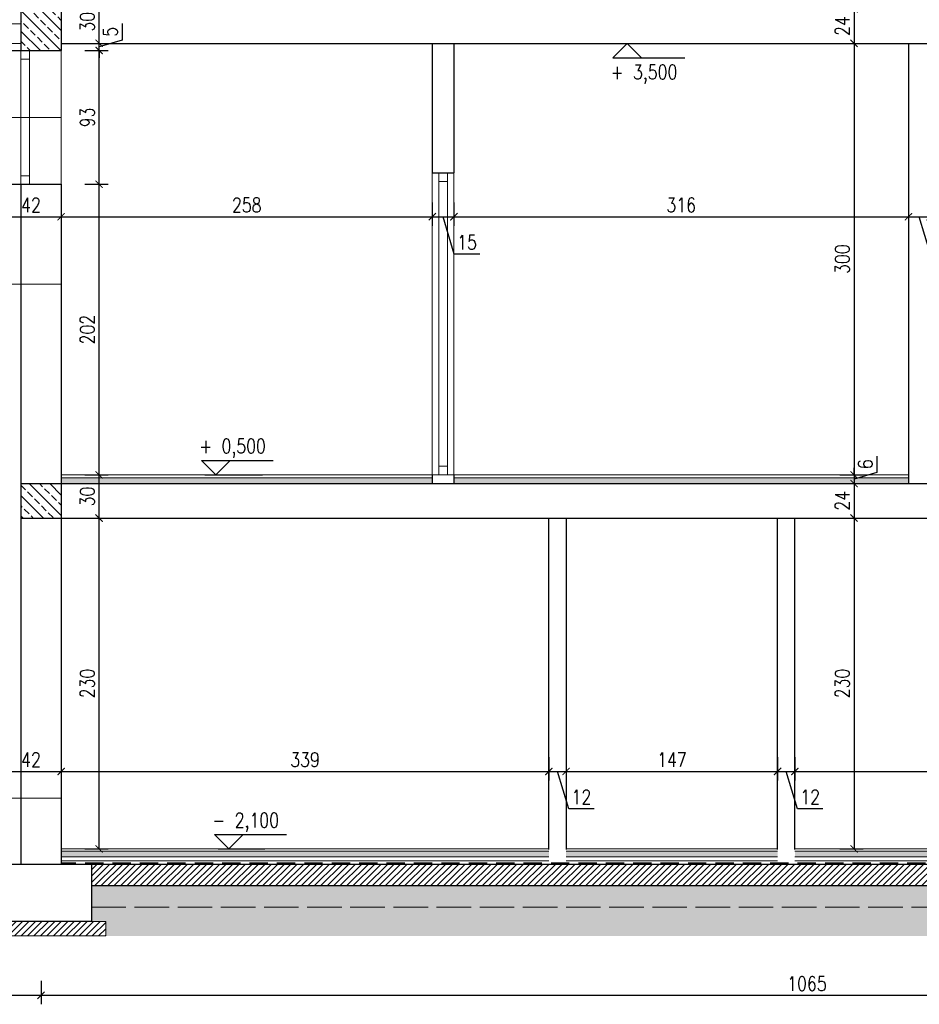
# Model space of a CAD drawing. Header units: millimetres. Extents: x 64838 to 107664, y -36848 to 0.
# Tile 3 of 109: x 65875 to 66501, y -35302 to -34618. Entities that reach past the tile are written whole.
import ezdxf
from ezdxf.enums import TextEntityAlignment as Align

# ---------------------------------------------------------------- set-up
doc = ezdxf.new("R2010")
doc.units = ezdxf.units.MM
for name, pattern in [('ACAD_ISO02W100', [15, 12, -3]), ('DASHED', [19.05, 12.7, -6.35]), ('DASHED2', [9.525, 6.35, -3.175])]:
    doc.linetypes.add(name, pattern=pattern)
doc.layers.get('Defpoints').update_dxf_attribs({"color": 30})
for name, color, linetype, lineweight in [('0.05', 74, 'Continuous', 5), ('izol term', 30, 'BATTING', 0), ('J 0.15', 40, 'Continuous', 15), ('J wymiary', 1, 'Continuous', 9), ('kreskowanie', 250, 'Continuous', 9), ('OPIS', 7, 'Continuous', 5), ('sciany', 252, 'Continuous', 30), ('stolarka_okna', 144, 'Continuous', 0)]:
    doc.layers.add(name, color=color, linetype=linetype, lineweight=lineweight)
doc.layers.add('e-cad_cienkie', color=1, linetype='Continuous')
doc.layers.add('e-cad_opisy', color=7, linetype='Continuous')
doc.layers.add('HATCH', color=7, linetype='Continuous', lineweight=5, true_color=0x6e6e6e)
doc.styles.add('e-cad_1', font='simplex.shx', dxfattribs={"width": 0.8})
doc.linetypes.add('BATTING', pattern='A,0.00254,-2.54,[134,ltypeshp.shx,S=2.54,R=0,X=-2.54,Y=0],-5.08,[134,ltypeshp.shx,S=2.54,R=180,X=2.54,Y=0],-2.54', length=10.16254)
doc.dimstyles.new('e-cad_1_50_[cm]', dxfattribs={"dimscale": 5, "dimtxt": 2, "dimasz": 1, "dimexe": 1.25, "dimexo": 0.625, "dimtad": 1, "dimdec": 0, "dimrnd": 0.1, "dimzin": 1, "dimtxsty": 'e-cad_1', "dimblk": 'ARCHTICK', "dimcen": 2.5, "dimclrd": 7, "dimclre": 7, "dimclrt": 7, "dimadec": 0, "dimazin": 0, "dimtfac": 1, "dimtmove": 1, "dimatfit": 3, "dimldrblk": 'OBLIQUE', "dimfxl": 2, "dimfxlon": 1, "dimarcsym": 0})

# ---------------------------------------------------------------- blocks, each defined once
blk = doc.blocks.new('e-cad_kota_3')
blk.add_line((-2, 2), (8, 2))
blk.add_lwpolyline([(-2, 2), (0, 0), (2, 2)])
at = {"style": 'e-cad_1', "width": 0.8}
blk.add_attdef('ZNAK', text='', height=2, dxfattribs=at).set_placement((-0.5, 3), align=Align.RIGHT)
blk.add_attdef('RZEDNA', (0.8, 3), '', height=2, dxfattribs=at)
blk = doc.blocks.new('e-cad_kota_3_1')
blk.add_line((-2, -2), (8, -2))
blk.add_lwpolyline([(-2, -2), (0, 0), (2, -2)])
at = {"style": 'e-cad_1', "width": 0.8}
blk.add_attdef('ZNAK', text='', height=2, dxfattribs=at).set_placement((-0.5, -5), align=Align.RIGHT)
blk.add_attdef('RZEDNA', (0.8, -5), '', height=2, dxfattribs=at)
blk = doc.blocks.new('_ArchTick')
at = {"color": 0, "linetype": 'ByBlock', "const_width": 0.15}
blk.add_lwpolyline([(-0.5, -0.5), (0.5, 0.5)], dxfattribs=at)
blk = doc.blocks.new('*D623')
at = {"layer": 'Defpoints', "color": 0, "ltscale": 4}
for p in [(65904.1, -34964.39), (65930.48, -34964.39), (65904.1, -35194.39)]:
    blk.add_point(p, dxfattribs=at)
at = {"layer": 'J wymiary', "color": 7, "lineweight": -2, "ltscale": 2}
for p, q in [((65920.48, -34964.39), (65936.73, -34964.39)), ((65930.48, -35194.39), (65930.48, -34964.39)), ((65920.48, -35194.39), (65936.73, -35194.39))]:
    blk.add_line(p, q, dxfattribs=at)
at = {"layer": 'J wymiary', "color": 7, "lineweight": -2, "ltscale": 4, "xscale": 5, "yscale": 5, "zscale": 5}
for p, rotation in [((65930.48, -34964.39), 90), ((65930.48, -35194.39), 270)]:
    blk.add_blockref('_ArchTick', p, dxfattribs=dict(at, rotation=rotation))
at = {"layer": 'J wymiary', "color": 7, "ltscale": 4, "insert": (65922.35, -35079.39), "char_height": 10, "attachment_point": 5, "rotation": 90, "style": 'e-cad_1'}
blk.add_mtext('230', dxfattribs=at)
blk = doc.blocks.new('_Oblique')
at = {"layer": 'kreskowanie', "color": 0, "lineweight": -2}
blk.add_line((-0.5, -0.5), (0.5, 0.5), dxfattribs=at)
blk = doc.blocks.new('*D624')
at = {"layer": 'Defpoints', "color": 0, "ltscale": 4}
for p in [(65904.04, -34934.39), (65930.48, -34934.39), (65904.1, -34964.39)]:
    blk.add_point(p, dxfattribs=at)
at = {"layer": 'J wymiary', "color": 7, "lineweight": -2, "ltscale": 2}
for p, q in [((65920.48, -34934.39), (65936.73, -34934.39)), ((65930.48, -34964.39), (65930.48, -34934.39)), ((65920.48, -34964.39), (65936.73, -34964.39))]:
    blk.add_line(p, q, dxfattribs=at)
at = {"layer": 'J wymiary', "color": 7, "lineweight": -2, "ltscale": 4, "xscale": 5, "yscale": 5, "zscale": 5}
for p, rotation in [((65930.48, -34934.39), 90), ((65930.48, -34964.39), 270)]:
    blk.add_blockref('_ArchTick', p, dxfattribs=dict(at, rotation=rotation))
at = {"layer": 'J wymiary', "color": 7, "ltscale": 4, "insert": (65922.35, -34949.39), "char_height": 10, "attachment_point": 5, "rotation": 90, "style": 'e-cad_1'}
blk.add_mtext('30', dxfattribs=at)
blk = doc.blocks.new('*D625')
at = {"layer": 'Defpoints', "color": 0, "ltscale": 4}
for p in [(65891.95, -34732.39), (65930.48, -34732.39), (65904.04, -34934.39)]:
    blk.add_point(p, dxfattribs=at)
at = {"layer": 'J wymiary', "color": 7, "lineweight": -2, "ltscale": 2}
for p, q in [((65920.48, -34732.39), (65936.73, -34732.39)), ((65930.48, -34934.39), (65930.48, -34732.39)), ((65920.48, -34934.39), (65936.73, -34934.39))]:
    blk.add_line(p, q, dxfattribs=at)
at = {"layer": 'J wymiary', "color": 7, "lineweight": -2, "ltscale": 4, "xscale": 5, "yscale": 5, "zscale": 5}
for p, rotation in [((65930.48, -34732.39), 90), ((65930.48, -34934.39), 270)]:
    blk.add_blockref('_ArchTick', p, dxfattribs=dict(at, rotation=rotation))
at = {"layer": 'J wymiary', "color": 7, "ltscale": 4, "insert": (65922.35, -34833.39), "char_height": 10, "attachment_point": 5, "rotation": 90, "style": 'e-cad_1'}
blk.add_mtext('202', dxfattribs=at)
blk = doc.blocks.new('*D626')
at = {"layer": 'Defpoints', "color": 0, "ltscale": 4}
for p in [(65893.92, -34639.39), (65930.48, -34639.39), (65891.95, -34732.39)]:
    blk.add_point(p, dxfattribs=at)
at = {"layer": 'J wymiary', "color": 7, "lineweight": -2, "ltscale": 2}
for p, q in [((65920.48, -34639.39), (65936.73, -34639.39)), ((65930.48, -34732.39), (65930.48, -34639.39)), ((65920.48, -34732.39), (65936.73, -34732.39))]:
    blk.add_line(p, q, dxfattribs=at)
at = {"layer": 'J wymiary', "color": 7, "lineweight": -2, "ltscale": 4, "xscale": 5, "yscale": 5, "zscale": 5}
for p, rotation in [((65930.48, -34639.39), 90), ((65930.48, -34732.39), 270)]:
    blk.add_blockref('_ArchTick', p, dxfattribs=dict(at, rotation=rotation))
at = {"layer": 'J wymiary', "color": 7, "ltscale": 4, "insert": (65922.35, -34685.89), "char_height": 10, "attachment_point": 5, "rotation": 90, "style": 'e-cad_1'}
blk.add_mtext('93', dxfattribs=at)
blk = doc.blocks.new('*D627')
at = {"layer": 'Defpoints', "color": 0, "ltscale": 4}
for p in [(65908.62, -34634.39), (65930.48, -34634.39), (65893.92, -34639.39)]:
    blk.add_point(p, dxfattribs=at)
at = {"layer": 'J wymiary', "color": 7, "lineweight": -2, "ltscale": 2}
for p, q in [((65946.41, -34620.52), (65946.41, -34632.11)), ((65930.48, -34634.39), (65930.48, -34629.39)), ((65946.41, -34632.11), (65930.48, -34636.89)), ((65920.48, -34634.39), (65936.73, -34634.39)), ((65930.48, -34639.39), (65930.48, -34634.39)), ((65920.48, -34639.39), (65936.73, -34639.39)), ((65930.48, -34639.39), (65930.48, -34644.39))]:
    blk.add_line(p, q, dxfattribs=at)
at = {"layer": 'J wymiary', "color": 7, "lineweight": -2, "ltscale": 4, "xscale": 5, "yscale": 5, "zscale": 5}
for p, rotation in [((65930.48, -34634.39), 270), ((65930.48, -34639.39), 90)]:
    blk.add_blockref('_ArchTick', p, dxfattribs=dict(at, rotation=rotation))
at = {"layer": 'J wymiary', "color": 7, "ltscale": 4, "insert": (65938.29, -34626.32), "char_height": 10, "attachment_point": 5, "rotation": 90, "style": 'e-cad_1'}
blk.add_mtext('5', dxfattribs=at)
blk = doc.blocks.new('*D628')
at = {"layer": 'Defpoints', "color": 0, "ltscale": 4}
for p in [(65910.22, -34604.39), (65930.48, -34604.39), (65908.62, -34634.39)]:
    blk.add_point(p, dxfattribs=at)
at = {"layer": 'J wymiary', "color": 7, "lineweight": -2, "ltscale": 2}
for p, q in [((65920.48, -34604.39), (65936.73, -34604.39)), ((65930.48, -34634.39), (65930.48, -34604.39)), ((65920.48, -34634.39), (65936.73, -34634.39))]:
    blk.add_line(p, q, dxfattribs=at)
at = {"layer": 'J wymiary', "color": 7, "lineweight": -2, "ltscale": 4, "xscale": 5, "yscale": 5, "zscale": 5}
for p, rotation in [((65930.48, -34604.39), 90), ((65930.48, -34634.39), 270)]:
    blk.add_blockref('_ArchTick', p, dxfattribs=dict(at, rotation=rotation))
at = {"layer": 'J wymiary', "color": 7, "ltscale": 4, "insert": (65922.35, -34619.39), "char_height": 10, "attachment_point": 5, "rotation": 90, "style": 'e-cad_1'}
blk.add_mtext('30', dxfattribs=at)
blk = doc.blocks.new('*D647')
at = {"layer": 'Defpoints', "color": 0, "ltscale": 4}
for p in [(66397.38, -34610.39), (66399.37, -34634.39), (66455.25, -34634.39)]:
    blk.add_point(p, dxfattribs=at)
at = {"layer": 'J wymiary', "color": 7, "lineweight": -2, "ltscale": 2}
for p, q in [((66445.25, -34610.39), (66461.5, -34610.39)), ((66455.25, -34610.39), (66455.25, -34634.39)), ((66445.25, -34634.39), (66461.5, -34634.39))]:
    blk.add_line(p, q, dxfattribs=at)
at = {"layer": 'J wymiary', "color": 7, "lineweight": -2, "ltscale": 4, "xscale": 5, "yscale": 5, "zscale": 5}
for p, rotation in [((66455.25, -34610.39), 90), ((66455.25, -34634.39), 270)]:
    blk.add_blockref('_ArchTick', p, dxfattribs=dict(at, rotation=rotation))
at = {"layer": 'J wymiary', "color": 7, "ltscale": 4, "insert": (66447.13, -34622.39), "char_height": 10, "attachment_point": 5, "rotation": 90, "style": 'e-cad_1'}
blk.add_mtext('24', dxfattribs=at)
blk = doc.blocks.new('*D649')
at = {"layer": 'Defpoints', "color": 0, "ltscale": 4}
for p in [(66399.37, -34634.39), (66399.37, -34934.39), (66455.25, -34934.39)]:
    blk.add_point(p, dxfattribs=at)
at = {"layer": 'J wymiary', "color": 7, "lineweight": -2, "ltscale": 2}
for p, q in [((66445.25, -34634.39), (66461.5, -34634.39)), ((66455.25, -34634.39), (66455.25, -34934.39)), ((66445.25, -34934.39), (66461.5, -34934.39))]:
    blk.add_line(p, q, dxfattribs=at)
at = {"layer": 'J wymiary', "color": 7, "lineweight": -2, "ltscale": 4, "xscale": 5, "yscale": 5, "zscale": 5}
for p, rotation in [((66455.25, -34634.39), 90), ((66455.25, -34934.39), 270)]:
    blk.add_blockref('_ArchTick', p, dxfattribs=dict(at, rotation=rotation))
at = {"layer": 'J wymiary', "color": 7, "ltscale": 4, "insert": (66447.13, -34784.39), "char_height": 10, "attachment_point": 5, "rotation": 90, "style": 'e-cad_1'}
blk.add_mtext('300', dxfattribs=at)
blk = doc.blocks.new('*D650')
at = {"layer": 'Defpoints', "color": 0, "ltscale": 4}
for p in [(66399.37, -34934.39), (66418.38, -34940.39), (66455.25, -34940.39)]:
    blk.add_point(p, dxfattribs=at)
at = {"layer": 'J wymiary', "color": 7, "lineweight": -2, "ltscale": 2}
for p, q in [((66471.19, -34921.4), (66471.19, -34932.61)), ((66455.25, -34934.39), (66455.25, -34929.39)), ((66471.19, -34932.61), (66455.25, -34937.39)), ((66445.25, -34934.39), (66461.5, -34934.39)), ((66455.25, -34934.39), (66455.25, -34940.39)), ((66445.25, -34940.39), (66461.5, -34940.39)), ((66455.25, -34940.39), (66455.25, -34945.39))]:
    blk.add_line(p, q, dxfattribs=at)
at = {"layer": 'J wymiary', "color": 7, "lineweight": -2, "ltscale": 4, "xscale": 5, "yscale": 5, "zscale": 5}
for p, rotation in [((66455.25, -34934.39), 270), ((66455.25, -34940.39), 90)]:
    blk.add_blockref('_ArchTick', p, dxfattribs=dict(at, rotation=rotation))
at = {"layer": 'J wymiary', "color": 7, "ltscale": 4, "insert": (66463.07, -34927.01), "char_height": 10, "attachment_point": 5, "rotation": 90, "style": 'e-cad_1'}
blk.add_mtext('6', dxfattribs=at)
blk = doc.blocks.new('*D651')
at = {"layer": 'Defpoints', "color": 0, "ltscale": 4}
for p in [(66418.38, -34940.39), (66419.06, -34964.39), (66455.25, -34964.39)]:
    blk.add_point(p, dxfattribs=at)
at = {"layer": 'J wymiary', "color": 7, "lineweight": -2, "ltscale": 2}
for p, q in [((66445.25, -34940.39), (66461.5, -34940.39)), ((66455.25, -34940.39), (66455.25, -34964.39)), ((66445.25, -34964.39), (66461.5, -34964.39))]:
    blk.add_line(p, q, dxfattribs=at)
at = {"layer": 'J wymiary', "color": 7, "lineweight": -2, "ltscale": 4, "xscale": 5, "yscale": 5, "zscale": 5}
for p, rotation in [((66455.25, -34940.39), 90), ((66455.25, -34964.39), 270)]:
    blk.add_blockref('_ArchTick', p, dxfattribs=dict(at, rotation=rotation))
at = {"layer": 'J wymiary', "color": 7, "ltscale": 4, "insert": (66447.13, -34952.39), "char_height": 10, "attachment_point": 5, "rotation": 90, "style": 'e-cad_1'}
blk.add_mtext('24', dxfattribs=at)
blk = doc.blocks.new('*D652')
at = {"layer": 'Defpoints', "color": 0, "ltscale": 4}
for p in [(66419.06, -34964.39), (66429.23, -35194.39), (66455.25, -35194.39)]:
    blk.add_point(p, dxfattribs=at)
at = {"layer": 'J wymiary', "color": 7, "lineweight": -2, "ltscale": 2}
for p, q in [((66445.25, -34964.39), (66461.5, -34964.39)), ((66455.25, -34964.39), (66455.25, -35194.39)), ((66445.25, -35194.39), (66461.5, -35194.39))]:
    blk.add_line(p, q, dxfattribs=at)
at = {"layer": 'J wymiary', "color": 7, "lineweight": -2, "ltscale": 4, "xscale": 5, "yscale": 5, "zscale": 5}
for p, rotation in [((66455.25, -34964.39), 90), ((66455.25, -35194.39), 270)]:
    blk.add_blockref('_ArchTick', p, dxfattribs=dict(at, rotation=rotation))
at = {"layer": 'J wymiary', "color": 7, "ltscale": 4, "insert": (66447.13, -35079.39), "char_height": 10, "attachment_point": 5, "rotation": 90, "style": 'e-cad_1'}
blk.add_mtext('230', dxfattribs=at)
blk = doc.blocks.new('*D653')
at = {"layer": 'Defpoints', "color": 0, "ltscale": 4}
for p in [(65547.1, -35204.89), (65890.1, -35204.89), (65890.1, -35296.14)]:
    blk.add_point(p, dxfattribs=at)
at = {"layer": 'J wymiary', "color": 7, "lineweight": -2, "ltscale": 2}
for p, q in [((65547.1, -35286.14), (65547.1, -35302.39)), ((65890.1, -35286.14), (65890.1, -35302.39)), ((65547.1, -35296.14), (65890.1, -35296.14))]:
    blk.add_line(p, q, dxfattribs=at)
at = {"layer": 'J wymiary', "color": 7, "lineweight": -2, "ltscale": 4, "xscale": 5, "yscale": 5, "zscale": 5, "rotation": 180}
blk.add_blockref('_ArchTick', (65547.1, -35296.14), dxfattribs=at)
at = {"layer": 'J wymiary', "color": 7, "lineweight": -2, "ltscale": 4, "xscale": 5, "yscale": 5, "zscale": 5}
blk.add_blockref('_ArchTick', (65890.1, -35296.14), dxfattribs=at)
at = {"layer": 'J wymiary', "color": 7, "ltscale": 4, "insert": (65718.6, -35288.01), "char_height": 10, "attachment_point": 5, "style": 'e-cad_1'}
blk.add_mtext('343', dxfattribs=at)
blk = doc.blocks.new('*D654')
at = {"layer": 'Defpoints', "color": 0, "ltscale": 4}
for p in [(65890.1, -35204.89), (66954.86, -35244.89), (66954.86, -35296.14)]:
    blk.add_point(p, dxfattribs=at)
at = {"layer": 'J wymiary', "color": 7, "lineweight": -2, "ltscale": 2}
for p, q in [((65890.1, -35286.14), (65890.1, -35302.39)), ((66954.86, -35286.14), (66954.86, -35302.39)), ((65890.1, -35296.14), (66954.86, -35296.14))]:
    blk.add_line(p, q, dxfattribs=at)
at = {"layer": 'J wymiary', "color": 7, "lineweight": -2, "ltscale": 4, "xscale": 5, "yscale": 5, "zscale": 5, "rotation": 180}
blk.add_blockref('_ArchTick', (65890.1, -35296.14), dxfattribs=at)
at = {"layer": 'J wymiary', "color": 7, "lineweight": -2, "ltscale": 4, "xscale": 5, "yscale": 5, "zscale": 5}
blk.add_blockref('_ArchTick', (66954.86, -35296.14), dxfattribs=at)
at = {"layer": 'J wymiary', "color": 7, "ltscale": 4, "insert": (66422.48, -35288.01), "char_height": 10, "attachment_point": 5, "style": 'e-cad_1'}
blk.add_mtext('1065', dxfattribs=at)
blk = doc.blocks.new('*D659')
at = {"layer": 'Defpoints', "color": 0, "ltscale": 4}
for p in [(65904.1, -35102.74), (65862.1, -35105.4), (65904.1, -35140.52)]:
    blk.add_point(p, dxfattribs=at)
at = {"layer": 'J wymiary', "color": 7, "lineweight": -2, "ltscale": 2}
for p, q in [((65862.1, -35130.52), (65862.1, -35146.77)), ((65904.1, -35130.52), (65904.1, -35146.77)), ((65862.1, -35140.52), (65904.1, -35140.52))]:
    blk.add_line(p, q, dxfattribs=at)
at = {"layer": 'J wymiary', "color": 7, "lineweight": -2, "ltscale": 4, "xscale": 5, "yscale": 5, "zscale": 5, "rotation": 180}
blk.add_blockref('_ArchTick', (65862.1, -35140.52), dxfattribs=at)
at = {"layer": 'J wymiary', "color": 7, "lineweight": -2, "ltscale": 4, "xscale": 5, "yscale": 5, "zscale": 5}
blk.add_blockref('_ArchTick', (65904.1, -35140.52), dxfattribs=at)
at = {"layer": 'J wymiary', "color": 7, "ltscale": 4, "insert": (65883.1, -35132.4), "char_height": 10, "attachment_point": 5, "style": 'e-cad_1'}
blk.add_mtext('42', dxfattribs=at)
blk = doc.blocks.new('*D660')
at = {"layer": 'Defpoints', "color": 0, "ltscale": 4}
for p in [(66243.1, -35068.71), (65904.1, -35102.74), (66243.1, -35140.52)]:
    blk.add_point(p, dxfattribs=at)
at = {"layer": 'J wymiary', "color": 7, "lineweight": -2, "ltscale": 2}
for p, q in [((65904.1, -35130.52), (65904.1, -35146.77)), ((66243.1, -35130.52), (66243.1, -35146.77)), ((65904.1, -35140.52), (66243.1, -35140.52))]:
    blk.add_line(p, q, dxfattribs=at)
at = {"layer": 'J wymiary', "color": 7, "lineweight": -2, "ltscale": 4, "xscale": 5, "yscale": 5, "zscale": 5, "rotation": 180}
blk.add_blockref('_ArchTick', (65904.1, -35140.52), dxfattribs=at)
at = {"layer": 'J wymiary', "color": 7, "lineweight": -2, "ltscale": 4, "xscale": 5, "yscale": 5, "zscale": 5}
blk.add_blockref('_ArchTick', (66243.1, -35140.52), dxfattribs=at)
at = {"layer": 'J wymiary', "color": 7, "ltscale": 4, "insert": (66073.6, -35132.4), "char_height": 10, "attachment_point": 5, "style": 'e-cad_1'}
blk.add_mtext('339', dxfattribs=at)
blk = doc.blocks.new('*D661')
at = {"layer": 'Defpoints', "color": 0, "ltscale": 4}
for p in [(66243.1, -35068.71), (66255.1, -35068.71), (66255.1, -35140.52)]:
    blk.add_point(p, dxfattribs=at)
at = {"layer": 'J wymiary', "color": 7, "lineweight": -2, "ltscale": 2}
for p, q in [((66243.1, -35130.52), (66243.1, -35146.77)), ((66255.1, -35130.52), (66255.1, -35146.77)), ((66243.1, -35140.52), (66255.1, -35140.52)), ((66256.89, -35166.46), (66249.1, -35140.52)), ((66274.56, -35166.46), (66256.89, -35166.46))]:
    blk.add_line(p, q, dxfattribs=at)
at = {"layer": 'J wymiary', "color": 7, "lineweight": -2, "ltscale": 4, "xscale": 5, "yscale": 5, "zscale": 5, "rotation": 180}
blk.add_blockref('_ArchTick', (66243.1, -35140.52), dxfattribs=at)
at = {"layer": 'J wymiary', "color": 7, "lineweight": -2, "ltscale": 4, "xscale": 5, "yscale": 5, "zscale": 5}
blk.add_blockref('_ArchTick', (66255.1, -35140.52), dxfattribs=at)
at = {"layer": 'J wymiary', "color": 7, "ltscale": 4, "insert": (66265.73, -35158.33), "char_height": 10, "attachment_point": 5, "style": 'e-cad_1'}
blk.add_mtext('12', dxfattribs=at)
blk = doc.blocks.new('*D662')
at = {"layer": 'Defpoints', "color": 0, "ltscale": 4}
for p in [(66255.1, -35068.71), (66402.1, -35064.9), (66402.1, -35140.52)]:
    blk.add_point(p, dxfattribs=at)
at = {"layer": 'J wymiary', "color": 7, "lineweight": -2, "ltscale": 2}
for p, q in [((66255.1, -35130.52), (66255.1, -35146.77)), ((66402.1, -35130.52), (66402.1, -35146.77)), ((66255.1, -35140.52), (66402.1, -35140.52))]:
    blk.add_line(p, q, dxfattribs=at)
at = {"layer": 'J wymiary', "color": 7, "lineweight": -2, "ltscale": 4, "xscale": 5, "yscale": 5, "zscale": 5, "rotation": 180}
blk.add_blockref('_ArchTick', (66255.1, -35140.52), dxfattribs=at)
at = {"layer": 'J wymiary', "color": 7, "lineweight": -2, "ltscale": 4, "xscale": 5, "yscale": 5, "zscale": 5}
blk.add_blockref('_ArchTick', (66402.1, -35140.52), dxfattribs=at)
at = {"layer": 'J wymiary', "color": 7, "ltscale": 4, "insert": (66328.6, -35132.4), "char_height": 10, "attachment_point": 5, "style": 'e-cad_1'}
blk.add_mtext('147', dxfattribs=at)
blk = doc.blocks.new('*D663')
at = {"layer": 'Defpoints', "color": 0, "ltscale": 4}
for p in [(66402.1, -35064.9), (66414.1, -35063.95), (66414.1, -35140.52)]:
    blk.add_point(p, dxfattribs=at)
at = {"layer": 'J wymiary', "color": 7, "lineweight": -2, "ltscale": 2}
for p, q in [((66402.1, -35130.52), (66402.1, -35146.77)), ((66414.1, -35130.52), (66414.1, -35146.77)), ((66402.1, -35140.52), (66414.1, -35140.52)), ((66415.89, -35166.46), (66408.1, -35140.52)), ((66433.56, -35166.46), (66415.89, -35166.46))]:
    blk.add_line(p, q, dxfattribs=at)
at = {"layer": 'J wymiary', "color": 7, "lineweight": -2, "ltscale": 4, "xscale": 5, "yscale": 5, "zscale": 5, "rotation": 180}
blk.add_blockref('_ArchTick', (66402.1, -35140.52), dxfattribs=at)
at = {"layer": 'J wymiary', "color": 7, "lineweight": -2, "ltscale": 4, "xscale": 5, "yscale": 5, "zscale": 5}
blk.add_blockref('_ArchTick', (66414.1, -35140.52), dxfattribs=at)
at = {"layer": 'J wymiary', "color": 7, "ltscale": 4, "insert": (66424.73, -35158.33), "char_height": 10, "attachment_point": 5, "style": 'e-cad_1'}
blk.add_mtext('12', dxfattribs=at)
blk = doc.blocks.new('*D664')
at = {"layer": 'Defpoints', "color": 0, "ltscale": 4}
for p in [(66414.1, -35063.95), (66943.1, -35089.19), (66943.1, -35140.52)]:
    blk.add_point(p, dxfattribs=at)
at = {"layer": 'J wymiary', "color": 7, "lineweight": -2, "ltscale": 2}
for p, q in [((66414.1, -35130.52), (66414.1, -35146.77)), ((66943.1, -35130.52), (66943.1, -35146.77)), ((66414.1, -35140.52), (66943.1, -35140.52))]:
    blk.add_line(p, q, dxfattribs=at)
at = {"layer": 'J wymiary', "color": 7, "lineweight": -2, "ltscale": 4, "xscale": 5, "yscale": 5, "zscale": 5, "rotation": 180}
blk.add_blockref('_ArchTick', (66414.1, -35140.52), dxfattribs=at)
at = {"layer": 'J wymiary', "color": 7, "lineweight": -2, "ltscale": 4, "xscale": 5, "yscale": 5, "zscale": 5}
blk.add_blockref('_ArchTick', (66943.1, -35140.52), dxfattribs=at)
at = {"layer": 'J wymiary', "color": 7, "ltscale": 4, "insert": (66678.6, -35132.4), "char_height": 10, "attachment_point": 5, "style": 'e-cad_1'}
blk.add_mtext('529', dxfattribs=at)
blk = doc.blocks.new('*D668')
at = {"layer": 'Defpoints', "color": 0, "ltscale": 4}
for p in [(65862.1, -34738.8), (65904.1, -34738.85), (65904.1, -34754.92)]:
    blk.add_point(p, dxfattribs=at)
at = {"layer": 'J wymiary', "color": 7, "lineweight": -2, "ltscale": 2}
for p, q in [((65862.1, -34744.92), (65862.1, -34761.17)), ((65904.1, -34744.92), (65904.1, -34761.17)), ((65862.1, -34754.92), (65904.1, -34754.92))]:
    blk.add_line(p, q, dxfattribs=at)
at = {"layer": 'J wymiary', "color": 7, "lineweight": -2, "ltscale": 4, "xscale": 5, "yscale": 5, "zscale": 5, "rotation": 180}
blk.add_blockref('_ArchTick', (65862.1, -34754.92), dxfattribs=at)
at = {"layer": 'J wymiary', "color": 7, "lineweight": -2, "ltscale": 4, "xscale": 5, "yscale": 5, "zscale": 5}
blk.add_blockref('_ArchTick', (65904.1, -34754.92), dxfattribs=at)
at = {"layer": 'J wymiary', "color": 7, "ltscale": 4, "insert": (65883.1, -34746.8), "char_height": 10, "attachment_point": 5, "style": 'e-cad_1'}
blk.add_mtext('42', dxfattribs=at)
blk = doc.blocks.new('*D669')
at = {"layer": 'Defpoints', "color": 0, "ltscale": 4}
for p in [(66162.1, -34714.69), (65904.1, -34738.85), (66162.1, -34754.92)]:
    blk.add_point(p, dxfattribs=at)
at = {"layer": 'J wymiary', "color": 7, "lineweight": -2, "ltscale": 2}
for p, q in [((65904.1, -34744.92), (65904.1, -34761.17)), ((66162.1, -34744.92), (66162.1, -34761.17)), ((65904.1, -34754.92), (66162.1, -34754.92))]:
    blk.add_line(p, q, dxfattribs=at)
at = {"layer": 'J wymiary', "color": 7, "lineweight": -2, "ltscale": 4, "xscale": 5, "yscale": 5, "zscale": 5, "rotation": 180}
blk.add_blockref('_ArchTick', (65904.1, -34754.92), dxfattribs=at)
at = {"layer": 'J wymiary', "color": 7, "lineweight": -2, "ltscale": 4, "xscale": 5, "yscale": 5, "zscale": 5}
blk.add_blockref('_ArchTick', (66162.1, -34754.92), dxfattribs=at)
at = {"layer": 'J wymiary', "color": 7, "ltscale": 4, "insert": (66033.1, -34746.8), "char_height": 10, "attachment_point": 5, "style": 'e-cad_1'}
blk.add_mtext('258', dxfattribs=at)
blk = doc.blocks.new('*D670')
at = {"layer": 'Defpoints', "color": 0, "ltscale": 4}
for p in [(66177.1, -34712.77), (66162.1, -34714.69), (66177.1, -34754.92)]:
    blk.add_point(p, dxfattribs=at)
at = {"layer": 'J wymiary', "color": 7, "lineweight": -2, "ltscale": 2}
for p, q in [((66162.1, -34744.92), (66162.1, -34761.17)), ((66177.1, -34744.92), (66177.1, -34761.17)), ((66162.1, -34754.92), (66177.1, -34754.92)), ((66177.39, -34780.86), (66169.6, -34754.92)), ((66195.06, -34780.86), (66177.39, -34780.86))]:
    blk.add_line(p, q, dxfattribs=at)
at = {"layer": 'J wymiary', "color": 7, "lineweight": -2, "ltscale": 4, "xscale": 5, "yscale": 5, "zscale": 5, "rotation": 180}
blk.add_blockref('_ArchTick', (66162.1, -34754.92), dxfattribs=at)
at = {"layer": 'J wymiary', "color": 7, "lineweight": -2, "ltscale": 4, "xscale": 5, "yscale": 5, "zscale": 5}
blk.add_blockref('_ArchTick', (66177.1, -34754.92), dxfattribs=at)
at = {"layer": 'J wymiary', "color": 7, "ltscale": 4, "insert": (66186.23, -34772.74), "char_height": 10, "attachment_point": 5, "style": 'e-cad_1'}
blk.add_mtext('15', dxfattribs=at)
blk = doc.blocks.new('*D671')
at = {"layer": 'Defpoints', "color": 0, "ltscale": 4}
for p in [(66177.1, -34712.77), (66493.1, -34718.36), (66493.1, -34754.92)]:
    blk.add_point(p, dxfattribs=at)
at = {"layer": 'J wymiary', "color": 7, "lineweight": -2, "ltscale": 2}
for p, q in [((66177.1, -34744.92), (66177.1, -34761.17)), ((66493.1, -34744.92), (66493.1, -34761.17)), ((66177.1, -34754.92), (66493.1, -34754.92))]:
    blk.add_line(p, q, dxfattribs=at)
at = {"layer": 'J wymiary', "color": 7, "lineweight": -2, "ltscale": 4, "xscale": 5, "yscale": 5, "zscale": 5, "rotation": 180}
blk.add_blockref('_ArchTick', (66177.1, -34754.92), dxfattribs=at)
at = {"layer": 'J wymiary', "color": 7, "lineweight": -2, "ltscale": 4, "xscale": 5, "yscale": 5, "zscale": 5}
blk.add_blockref('_ArchTick', (66493.1, -34754.92), dxfattribs=at)
at = {"layer": 'J wymiary', "color": 7, "ltscale": 4, "insert": (66335.1, -34746.8), "char_height": 10, "attachment_point": 5, "style": 'e-cad_1'}
blk.add_mtext('316', dxfattribs=at)
blk = doc.blocks.new('*D672')
at = {"layer": 'Defpoints', "color": 0, "ltscale": 4}
for p in [(66493.1, -34718.36), (66508.1, -34717.85), (66508.1, -34754.92)]:
    blk.add_point(p, dxfattribs=at)
at = {"layer": 'J wymiary', "color": 7, "lineweight": -2, "ltscale": 2}
for p, q in [((66493.1, -34744.92), (66493.1, -34761.17)), ((66508.1, -34744.92), (66508.1, -34761.17)), ((66493.1, -34754.92), (66508.1, -34754.92)), ((66508.39, -34780.86), (66500.6, -34754.92)), ((66526.06, -34780.86), (66508.39, -34780.86))]:
    blk.add_line(p, q, dxfattribs=at)
at = {"layer": 'J wymiary', "color": 7, "lineweight": -2, "ltscale": 4, "xscale": 5, "yscale": 5, "zscale": 5, "rotation": 180}
blk.add_blockref('_ArchTick', (66493.1, -34754.92), dxfattribs=at)
at = {"layer": 'J wymiary', "color": 7, "lineweight": -2, "ltscale": 4, "xscale": 5, "yscale": 5, "zscale": 5}
blk.add_blockref('_ArchTick', (66508.1, -34754.92), dxfattribs=at)
at = {"layer": 'J wymiary', "color": 7, "ltscale": 4, "insert": (66517.23, -34772.74), "char_height": 10, "attachment_point": 5, "style": 'e-cad_1'}
blk.add_mtext('15', dxfattribs=at)

msp = doc.modelspace()

# ---------------------------------------------------------------- hatches: boundary and pattern name
at = {"layer": 'HATCH'}
h = msp.add_hatch(dxfattribs=at)
h.set_pattern_fill('DASH', color=256, scale=0.6, angle=45, style=0)
h.set_pattern_definition([(45, (-8196.6095, 63.4558), (0, 2.694076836), [1.905, -1.905])])
h.paths.add_polyline_path([(66162.1, -34940.39), (65904.1, -34940.39), (65904.1, -34936.39), (66162.1, -34936.39)])
h.paths.add_polyline_path([(66943.1, -34940.39), (66943.1, -34936.39), (66508.1, -34936.39), (66508.1, -34940.39)])
h.paths.add_polyline_path([(66177.1, -34940.39), (66493.1, -34940.39), (66493.1, -34936.39), (66177.1, -34936.39)])
h = msp.add_hatch(dxfattribs=at)
h.set_pattern_fill('DASH', color=256, scale=0.6, angle=45, style=0)
h.set_pattern_definition([(45, (-8196.6095, 53.4558), (0, 2.694076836), [1.905, -1.905])])
h.paths.add_polyline_path([(66943.1, -35199.89), (66943.1, -35195.89), (66414.1, -35195.89), (66414.1, -35199.89)])
h.paths.add_polyline_path([(65904.1, -35199.89), (66243.1, -35199.89), (66243.1, -35195.89), (65904.1, -35195.89)])
h.paths.add_polyline_path([(66255.1, -35199.89), (66402.1, -35199.89), (66402.1, -35195.89), (66255.1, -35195.89)])
h = msp.add_hatch(dxfattribs=at)
h.set_pattern_fill('ANSI31', color=256, style=0)
h.set_pattern_definition([(45, (-8196.6095, 53.4558), (-2.24506403, 2.24506403), [])])
h.paths.add_polyline_path([(65925.1, -35219.89), (66922.1, -35219.89), (66922.1, -35204.89), (66414.1, -35204.89), (66402.1, -35204.89), (66255.1, -35204.89), (66243.1, -35204.89), (65925.1, -35204.89)])
h = msp.add_hatch(dxfattribs=at)
h.set_pattern_fill('AR-SAND', color=256, scale=0.15, angle=180)
h.set_pattern_definition([(217.5, (-8196.6095, 53.456), (0.2400047, -7.34119856), [0, -5.7912, 0, -6.477, 0, -6.19125]), (187.5, (-8196.609, 53.456), (-6.7428492, -10.7523765), [0, -3.1242, 0, -5.2197, 0, -2.00025]), (147.5, (-8191.923, 53.456), (-11.86488555, -0.02155777), [0, -1.905, 0, -6.858, 0, -8.9535]), (137.5, (-8191.923, 53.456), (-11.4533468, -3.3439398), [0, -0.9525, 0, -4.4958, 0, -5.1435])])
h.paths.add_polyline_path([(65925.1, -35234.89), (66922.1, -35234.89), (66922.1, -35219.89), (65925.1, -35219.89)])
at = {"layer": 'HATCH', "linetype": 'DASHED2'}
h = msp.add_hatch(dxfattribs=at)
h.set_pattern_fill('ANSI31', color=256)
h.set_pattern_definition([(45, (-3396.825, 127.9558), (-2.24506403, 2.24506403), [])])
h.paths.add_polyline_path([(65845.1, -35244.89), (65845.1, -35254.89), (65935.1, -35254.89), (65935.1, -35244.89), (65925.1, -35244.89), (65855.1, -35244.89)])
at = {"layer": 'kreskowanie'}
h = msp.add_hatch(dxfattribs=at)
h.set_pattern_fill('EARTH', color=256, scale=2, angle=135, style=0)
h.set_pattern_definition([(135, (-8196.61, 53.456), (-17.9605122, 2e-15), [12.7, -12.7]), (135, (-8199.977, 50.088), (-17.9605122, 2e-15), [12.7, -12.7]), (135, (-8203.345, 46.72), (-17.9605122, 2e-15), [12.7, -12.7]), (225, (-8205.59, 46.72), (-4e-15, -17.9605122), [12.7, -12.7]), (225, (-8208.957, 50.088), (-4e-15, -17.9605122), [12.7, -12.7]), (225, (-8212.325, 53.456), (-4e-15, -17.9605122), [12.7, -12.7])])
h.paths.add_polyline_path([(65935.1, -35244.89), (65935.1, -35254.89), (66912.1, -35254.89), (66912.1, -35244.89), (66922.1, -35244.89), (66922.1, -35234.89), (65925.1, -35234.89), (65925.1, -35244.89)])
at = {"layer": 'OPIS'}
h = msp.add_hatch(dxfattribs=at)
h.set_pattern_fill('JIS_STN_2.5', color=256, scale=4, angle=90, style=0)
h.set_pattern_definition([(135, (-8196.609, 103.456), (-7.0710678, -7.0710678), []), (135, (-8196.609, 110.516), (-7.0710678, -7.0710678), [4.8, -2])])
h.paths.add_polyline_path([(65876.1, -34620.76), (65876.1, -34634.39), (65876.1, -34639.39), (65904.1, -34639.39), (65904.1, -34634.39), (65904.1, -34610.39), (65876.1, -34610.39), (65876.1, -34612.98)])
h = msp.add_hatch(dxfattribs=at)
h.set_pattern_fill('JIS_STN_2.5', color=256, scale=4, angle=90, style=0)
h.set_pattern_definition([(135, (-8196.609, 63.456), (-7.0710678, -7.0710678), []), (135, (-8196.609, 70.516), (-7.0710678, -7.0710678), [4.8, -2])])
h.paths.add_polyline_path([(65876.1, -34964.39), (65904.1, -34964.39), (65904.1, -34940.39), (65876.1, -34940.39)])

# ---------------------------------------------------------------- linework, layer by layer
at = {"layer": '0.05', "linetype": 'ACAD_ISO02W100', "ltscale": 2}
msp.add_line((65925.1, -35234.89), (66922.1, -35234.89), dxfattribs=at)
at = {"layer": 'e-cad_cienkie', "ltscale": 2}
for p, q in [((66290.07, -34634.39), (66322.57, -34634.39)), ((66004.05, -34934.39), (66036.55, -34934.39)), ((66011.55, -34934.39), (66044.05, -34934.39)), ((66013.17, -35194.39), (66045.67, -35194.39))]:
    msp.add_line(p, q, dxfattribs=at)
at = {"layer": 'izol term', "linetype": 'BATTING', "ltscale": 0.2}
for p, q in [((65904.1, -35202.58), (66243.1, -35202.58)), ((66255.1, -35202.58), (66402.1, -35202.58)), ((66414.1, -35202.58), (66943.1, -35202.58))]:
    msp.add_line(p, q, dxfattribs=at)
at = {"layer": 'J 0.15'}
for p, q in [((65876.1, -34620.76), (65469.6, -34620.76)), ((65876.1, -34634.39), (65469.6, -34634.39))]:
    msp.add_line(p, q, dxfattribs=at)
at = {"layer": 'J wymiary', "ltscale": 2}
msp.add_line((65876.1, -35204.89), (65904.1, -35204.89), dxfattribs=at)
at = {"layer": 'OPIS'}
for p, q in [((65829.57, -34685.89), (65904.1, -34685.89)), ((65904.1, -34934.39), (66177.1, -34934.39)), ((65904.1, -34936.39), (66162.1, -34936.39)), ((66177.1, -34934.39), (66493.1, -34934.39)), ((66177.1, -34936.39), (66493.1, -34936.39)), ((65904.1, -35194.39), (66243.1, -35194.39)), ((65904.1, -35195.89), (66243.1, -35195.89)), ((65904.1, -35199.89), (66243.1, -35199.89)), ((66255.1, -35194.39), (66402.1, -35194.39)), ((66255.1, -35195.89), (66402.1, -35195.89)), ((66255.1, -35199.89), (66402.1, -35199.89)), ((66414.1, -35194.39), (66943.1, -35194.39)), ((66414.1, -35195.89), (66943.1, -35195.89)), ((66414.1, -35199.89), (66943.1, -35199.89))]:
    msp.add_line(p, q, dxfattribs=at)
at = {"layer": 'OPIS', "ltscale": 50}
for p, q in [((65904.1, -34801.72), (65830.03, -34801.72)), ((65904.1, -35159.21), (65830.03, -35159.21))]:
    msp.add_line(p, q, dxfattribs=at)
at = {"layer": 'OPIS', "linetype": 'DASHED', "lineweight": 30}
msp.add_line((66943.1, -35204.39), (65904.1, -35204.39), dxfattribs=at)
at = {"layer": 'OPIS', "ltscale": 4}
msp.add_lwpolyline([(65845.1, -35244.89), (65935.1, -35244.89), (65935.1, -35254.89), (65845.1, -35254.89)], close=True, dxfattribs=at)
at = {"layer": 'sciany'}
for p, q in [((65876.1, -34261.47), (65876.1, -34639.39)), ((65904.1, -34280.39), (65904.1, -34639.39)), ((65904.1, -34634.39), (66943.1, -34634.39)), ((66162.1, -34634.39), (66162.1, -34724.39)), ((66177.1, -34634.39), (66177.1, -34724.39)), ((66493.1, -34634.39), (66493.1, -34940.39)), ((65862.1, -34639.39), (65904.1, -34639.39)), ((66162.1, -34724.39), (66177.1, -34724.39)), ((65862.1, -34732.39), (65904.1, -34732.39)), ((65876.1, -34732.39), (65876.1, -35204.89)), ((65904.1, -34732.39), (65904.1, -35204.89)), ((66162.1, -34934.39), (66162.1, -34940.39)), ((66177.1, -34934.39), (66177.1, -34940.39)), ((65876.1, -34940.39), (66971.1, -34940.39)), ((65876.1, -34964.39), (66943.1, -34964.39)), ((66243.1, -35194.89), (66243.1, -34964.39)), ((66255.1, -34964.39), (66255.1, -35194.89)), ((66402.1, -35194.89), (66402.1, -34964.39)), ((66414.1, -35194.89), (66414.1, -34964.39)), ((65904.1, -35204.89), (66943.1, -35204.89)), ((65925.1, -35219.89), (66922.1, -35219.89))]:
    msp.add_line(p, q, dxfattribs=at)
msp.add_lwpolyline([(65855.1, -35204.89), (65925.1, -35204.89), (65925.1, -35244.89), (65855.1, -35244.89)], close=True, dxfattribs=at)
at = {"layer": 'stolarka_okna'}
for p, q in [((65876.1, -34639.39), (65876.1, -34732.39)), ((65882.1, -34645.39), (65876.1, -34645.39)), ((65882.1, -34645.39), (65876.1, -34645.39)), ((65882.1, -34639.39), (65882.1, -34732.39)), ((65904.1, -34639.39), (65904.1, -34849.39)), ((65882.1, -34726.39), (65876.1, -34726.39)), ((65882.1, -34726.39), (65876.1, -34726.39)), ((66162.1, -34724.39), (66162.1, -34934.39)), ((66166.6, -34724.39), (66166.6, -34934.39)), ((66172.6, -34724.39), (66172.6, -34934.39)), ((66177.1, -34724.39), (66177.1, -34934.39)), ((66172.6, -34730.39), (66166.6, -34730.39)), ((66172.6, -34730.39), (66166.6, -34730.39)), ((66172.6, -34928.39), (66166.6, -34928.39)), ((66172.6, -34928.39), (66166.6, -34928.39))]:
    msp.add_line(p, q, dxfattribs=at)

# ---------------------------------------------------------------- block references
at = {"layer": 'e-cad_opisy', "ltscale": 2, "xscale": 5, "yscale": 5, "zscale": 5}
for name, p, values in [('e-cad_kota_3_1', (66297.57, -34634.39), {'RZEDNA': '3,500', 'ZNAK': '+'}), ('e-cad_kota_3', (66011.55, -34934.39), {'RZEDNA': '0,500', 'ZNAK': '+'}), ('e-cad_kota_3', (66020.67, -35194.39), {'RZEDNA': '2,100', 'ZNAK': '-'})]:
    msp.add_blockref(name, p, dxfattribs=at).add_auto_attribs(values)

# ---------------------------------------------------------------- dimensions: what is measured, and where the dimension line sits
at = {"layer": 'J wymiary', "ltscale": 2}
for base, p1, p2, picture, middle in [((65930.48, -34604.39), (65908.62, -34634.39), (65910.22, -34604.39), '*D628', (65922.35, -34619.39)), ((66455.25, -34634.39), (66397.38, -34610.39), (66399.37, -34634.39), '*D647', (66447.13, -34622.39)), ((65930.48, -34634.39), (65893.92, -34639.39), (65908.62, -34634.39), '*D627', (65938.29, -34628.98)), ((66455.25, -34934.39), (66399.37, -34634.39), (66399.37, -34934.39), '*D649', (66447.13, -34784.39)), ((65930.48, -34639.39), (65891.95, -34732.39), (65893.92, -34639.39), '*D626', (65922.35, -34685.89)), ((65930.48, -34732.39), (65904.04, -34934.39), (65891.95, -34732.39), '*D625', (65922.35, -34833.39)), ((66455.25, -34940.39), (66399.37, -34934.39), (66418.38, -34940.39), '*D650', (66463.07, -34929.48)), ((65930.48, -34934.39), (65904.1, -34964.39), (65904.04, -34934.39), '*D624', (65922.35, -34949.39)), ((66455.25, -34964.39), (66418.38, -34940.39), (66419.06, -34964.39), '*D651', (66447.13, -34952.39)), ((65930.48, -34964.39), (65904.1, -35194.39), (65904.1, -34964.39), '*D623', (65922.35, -35079.39)), ((66455.25, -35194.39), (66419.06, -34964.39), (66429.23, -35194.39), '*D652', (66447.13, -35079.39))]:
    dim = msp.add_linear_dim(base=base, p1=p1, p2=p2, angle=90, dimstyle='e-cad_1_50_[cm]', dxfattribs=at)
    dim.commit()
    dim.dimension.update_dxf_attribs({"geometry": picture, "text_midpoint": middle})
for base, p1, p2, picture, middle in [((66177.1, -34754.92), (66162.1, -34714.69), (66177.1, -34712.77), '*D670', (66180.51, -34772.74)), ((66493.1, -34754.92), (66177.1, -34712.77), (66493.1, -34718.36), '*D671', (66335.1, -34746.8)), ((66162.1, -34754.92), (65904.1, -34738.85), (66162.1, -34714.69), '*D669', (66033.1, -34746.8)), ((66508.1, -34754.92), (66493.1, -34718.36), (66508.1, -34717.85), '*D672', (66511.51, -34772.74)), ((65904.1, -34754.92), (65862.1, -34738.8), (65904.1, -34738.85), '*D668', (65883.1, -34746.8)), ((66243.1, -35140.52), (65904.1, -35102.74), (66243.1, -35068.71), '*D660', (66073.6, -35132.4)), ((66255.1, -35140.52), (66243.1, -35068.71), (66255.1, -35068.71), '*D661', (66260.01, -35158.33)), ((66402.1, -35140.52), (66255.1, -35068.71), (66402.1, -35064.9), '*D662', (66328.6, -35132.4)), ((66414.1, -35140.52), (66402.1, -35064.9), (66414.1, -35063.95), '*D663', (66419.01, -35158.33)), ((66943.1, -35140.52), (66414.1, -35063.95), (66943.1, -35089.19), '*D664', (66678.6, -35132.4)), ((65904.1, -35140.52), (65862.1, -35105.4), (65904.1, -35102.74), '*D659', (65883.1, -35132.4)), ((65890.1, -35296.14), (65547.1, -35204.89), (65890.1, -35204.89), '*D653', (65718.6, -35288.01)), ((66954.86, -35296.14), (65890.1, -35204.89), (66954.86, -35244.89), '*D654', (66422.48, -35288.01))]:
    dim = msp.add_linear_dim(base=base, p1=p1, p2=p2, dimstyle='e-cad_1_50_[cm]', dxfattribs=at)
    dim.commit()
    dim.dimension.update_dxf_attribs({"geometry": picture, "text_midpoint": middle})

doc.saveas('drawing.dxf')
